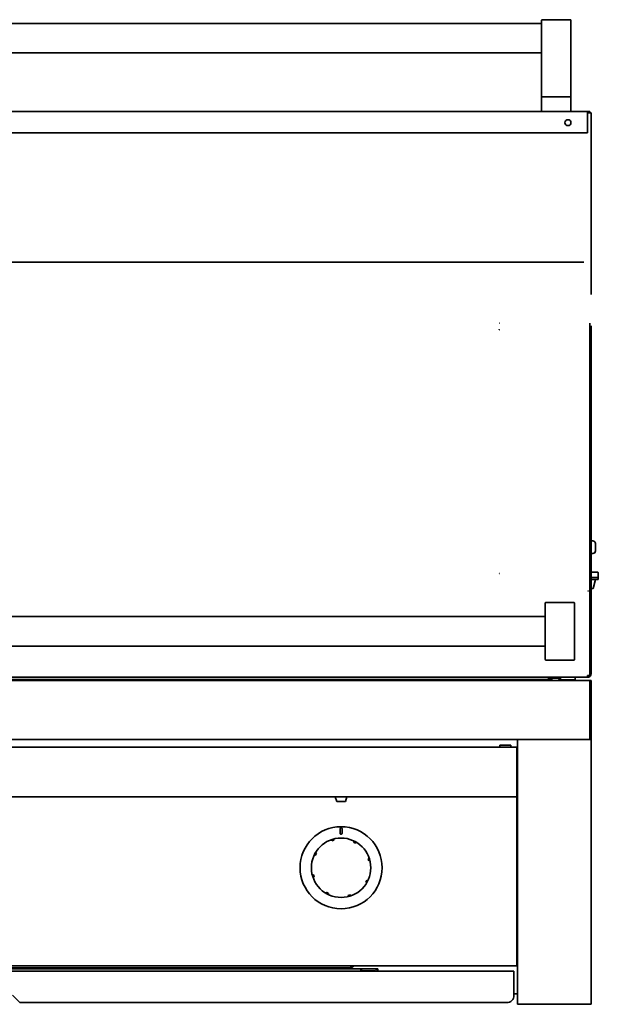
# Model space of a CAD drawing. Extents: x -4.2 to 75.1, y 0.4 to 69.5.
# Tile 2 of 4: x 18.6 to 38.2, y 0.4 to 33.8. Entities that reach past the tile are written whole.
import ezdxf

# ---------------------------------------------------------------- set-up
doc = ezdxf.new("R2010")
doc.units = 0
doc.header["$MEASUREMENT"] = 0

msp = doc.modelspace()

# ---------------------------------------------------------------- linework, layer by layer
at = {"color": 7, "lineweight": 35}
for p, q in [((36.312426, 33.826594), (36.312426, 33.323275)), ((36.332426, 33.846594), (37.292428, 33.846594)), ((37.312425, 33.323275), (37.312425, 33.826594)), ((-2.312574, 33.721595), (36.312426, 33.721595)), ((36.312426, 31.221595), (36.312426, 33.323275)), ((37.312425, 33.323275), (37.312425, 31.221595)), ((-2.312573, 32.721596), (36.312426, 32.721596)), ((36.332426, 31.221595), (36.312426, 31.221595)), ((36.312426, 30.741596), (36.312426, 31.201595)), ((36.332426, 31.221595), (37.292428, 31.221595)), ((36.332426, 31.221595), (37.292428, 31.221595)), ((37.312425, 31.221595), (37.292428, 31.221595)), ((37.312425, 31.201595), (37.312425, 30.741596)), ((-3.875073, 30.721594), (37.874924, 30.721594)), ((37.959427, 30.721594), (37.874924, 30.721594)), ((37.874924, 30.721594), (37.874924, 30.665697)), ((37.874924, 30.672021), (37.874924, 30.685694)), ((37.997225, 30.685694), (37.874924, 30.685694)), ((37.874924, 30.665697), (37.874924, 30.058745)), ((37.959427, 30.685694), (37.959427, 30.721594)), ((37.997225, 30.685694), (37.997225, 24.502345)), ((37.874924, 30.002845), (-3.875073, 30.002845)), ((37.874924, 29.998195), (37.752628, 29.998195)), ((37.874924, 30.058745), (37.874924, 30.002845)), ((37.874924, 29.998195), (37.874924, 30.052418)), ((37.752628, 25.604508), (-3.752769, 25.604508)), ((37.959427, 23.529649), (37.959427, 23.310655)), ((37.997225, 23.229322), (37.997225, 23.441801)), ((37.959427, 23.310655), (37.959427, 15.026335)), ((37.997225, 15.00648), (37.997225, 23.229322)), ((37.997225, 16.132673), (38.057227, 16.132673)), ((38.147227, 15.865977), (38.147227, 16.042673)), ((38.147227, 15.796672), (38.147227, 15.865977)), ((37.997225, 15.706673), (38.057227, 15.706673)), ((38.209426, 15.073867), (37.997225, 15.073867)), ((37.959427, 15.026335), (37.959427, 14.438155)), ((37.997225, 14.438155), (37.997225, 15.00648)), ((38.242481, 14.886867), (37.997225, 14.886867)), ((37.997225, 14.827067), (38.242481, 14.827067)), ((37.997225, 14.816868), (38.150428, 14.816868)), ((38.069237, 14.513867), (38.150428, 14.816868)), ((38.100427, 14.816868), (38.100427, 14.827067)), ((38.240429, 15.042868), (38.240429, 14.886867)), ((38.242481, 14.886867), (38.242481, 14.827067)), ((37.959427, 11.553723), (37.959427, 14.438155)), ((37.997225, 14.513867), (38.069237, 14.513867)), ((37.997225, 14.438155), (37.997225, 11.620722)), ((36.437426, 14.015034), (36.437426, 14.015823)), ((36.437426, 13.656717), (36.437426, 14.015034)), ((36.457426, 14.035822), (37.417425, 14.035822)), ((36.457426, 14.035323), (37.417425, 14.035323)), ((37.437427, 14.015823), (37.437427, 14.015034)), ((37.437427, 14.015034), (37.437427, 13.656717)), ((-2.312574, 13.560322), (36.437426, 13.560322)), ((36.437426, 13.656717), (36.437426, 12.463928)), ((37.437427, 12.463928), (37.437427, 13.656717)), ((-2.312574, 12.560323), (36.437426, 12.560323)), ((36.437426, 12.105611), (36.437426, 12.463928)), ((37.437427, 12.463928), (37.437427, 12.105611)), ((36.457426, 12.085323), (37.417425, 12.085323)), ((37.952126, 11.384513), (-3.952273, 11.384513)), ((37.874924, 11.497823), (-3.875073, 11.497823)), ((34.229626, 11.424056), (-0.229773, 11.424056)), ((-0.229773, 11.388056), (34.229626, 11.388056)), ((36.667125, 11.424056), (34.229626, 11.424056)), ((34.229626, 11.424056), (34.229626, 11.388056)), ((36.667125, 11.388056), (34.229626, 11.388056)), ((36.527626, 11.475997), (36.527626, 11.497838)), ((36.880983, 11.475997), (36.527626, 11.475997)), ((36.667125, 11.424056), (36.667125, 11.472055)), ((36.959442, 11.472055), (36.667125, 11.472055)), ((36.667125, 11.424056), (36.667125, 11.388056)), ((36.959435, 11.485685), (36.907406, 11.485685)), ((36.959435, 11.473261), (36.907406, 11.473261)), ((36.950962, 11.427998), (36.959435, 11.427998)), ((36.959426, 11.497823), (37.072691, 11.497823)), ((36.959426, 11.407823), (36.959426, 11.497823)), ((36.959426, 11.407823), (37.072691, 11.407823)), ((37.072691, 11.497823), (37.459428, 11.497823)), ((37.072691, 11.407823), (37.459428, 11.407823)), ((37.278135, 11.407823), (37.285281, 11.397777)), ((37.459428, 11.407823), (37.459428, 11.497823)), ((37.959427, 11.553723), (37.874924, 11.553723)), ((37.874924, 11.553723), (37.874924, 11.497823)), ((37.874924, 11.498423), (37.874924, 11.501647)), ((37.952126, 10.697013), (37.952126, 11.384513)), ((37.952126, 11.384513), (37.952126, 10.696513)), ((37.952126, 11.384513), (37.999926, 11.384513)), ((37.999926, 11.384513), (37.999926, 10.696513)), ((37.999912, 11.288833), (37.999931, 11.286712)), ((37.952126, 10.519075), (37.952126, 10.697013)), ((37.952126, 10.696513), (37.952126, 10.518446)), ((37.952126, 10.519075), (37.952126, 9.442918)), ((37.952126, 9.446513), (37.952126, 10.518446)), ((37.999926, 10.696513), (37.999926, 10.518446)), ((37.999926, 9.446513), (37.999926, 10.518446)), ((37.952126, 9.384513), (-3.952273, 9.384513)), ((35.499926, 9.384513), (35.597726, 9.384513)), ((35.499926, 9.384513), (35.499926, 0.384513)), ((37.902126, 9.384513), (35.597726, 9.384513)), ((37.902126, 9.384513), (37.999926, 9.384513)), ((37.952126, 9.446513), (37.999926, 9.446513)), ((37.952126, 9.384513), (37.952126, 9.442918)), ((37.999926, 9.386903), (37.952126, 9.386903)), ((37.999926, 9.386903), (37.999926, 9.446513)), ((37.999926, 9.385708), (37.999926, 9.386903)), ((37.999926, 9.384513), (37.999926, 9.385708)), ((37.999926, 0.384513), (37.999926, 9.384513)), ((35.468928, 9.120813), (-1.469074, 9.120813)), ((35.266654, 9.197013), (34.891655, 9.197013)), ((34.891655, 9.197013), (34.891655, 9.120813)), ((35.266654, 9.120813), (35.266654, 9.197013)), ((35.468928, 9.120813), (35.468928, 9.050013)), ((35.468928, 9.072013), (35.499926, 9.072013)), ((35.468928, 8.11786), (35.468928, 9.050013)), ((35.468928, 8.100724), (35.468928, 8.11786)), ((35.468928, 7.541649), (35.468928, 8.100724)), ((35.468928, 7.431713), (-1.469074, 7.431713)), ((29.303925, 7.431713), (29.319713, 7.431713)), ((29.349928, 7.271713), (29.303925, 7.431713)), ((29.319713, 7.431713), (29.695925, 7.431713)), ((29.649927, 7.271713), (29.695925, 7.431713)), ((35.468928, 7.541649), (35.468928, 7.502513)), ((35.468928, 7.502513), (35.468928, 7.431713)), ((35.468928, 7.400713), (35.468928, 7.431713)), ((35.468928, 1.768513), (35.468928, 7.400713)), ((29.349928, 7.271713), (29.637845, 7.271713)), ((29.362007, 7.271713), (29.649927, 7.271713)), ((29.468927, 6.197213), (29.468927, 6.353213)), ((29.530928, 6.353213), (29.530928, 6.197213)), ((29.176775, 5.969564), (29.180555, 5.956922)), ((29.184609, 5.943361), (29.180555, 5.956922)), ((29.221975, 5.954537), (29.184609, 5.943361)), ((29.259341, 5.965712), (29.221975, 5.954537)), ((29.255285, 5.979273), (29.251502, 5.991914)), ((29.255285, 5.979273), (29.259341, 5.965712)), ((29.926193, 5.897404), (29.932914, 5.909861)), ((29.994838, 5.860367), (29.926193, 5.897404)), ((29.939181, 5.921473), (29.932914, 5.909861)), ((30.00156, 5.872824), (29.994838, 5.860367)), ((30.00156, 5.872824), (30.007824, 5.884436)), ((28.603665, 5.464466), (28.615278, 5.458201)), ((28.627735, 5.45148), (28.615278, 5.458201)), ((28.664772, 5.520126), (28.627735, 5.45148)), ((28.652315, 5.526847), (28.640704, 5.533112)), ((28.652315, 5.526847), (28.664772, 5.520126)), ((30.418076, 5.340529), (30.431634, 5.344585)), ((30.440424, 5.2658), (30.418076, 5.340529)), ((30.444278, 5.348365), (30.431634, 5.344585)), ((30.453986, 5.269855), (30.440424, 5.2658)), ((30.453986, 5.269855), (30.466628, 5.273636)), ((28.545866, 4.78057), (28.533224, 4.776789)), ((28.545866, 4.78057), (28.559426, 4.784626)), ((28.555577, 4.70206), (28.568216, 4.705841)), ((28.559426, 4.784626), (28.581778, 4.709897)), ((28.581778, 4.709897), (28.568216, 4.705841)), ((30.335081, 4.5303), (30.372117, 4.598946)), ((30.347538, 4.523579), (30.335081, 4.5303)), ((30.347538, 4.523579), (30.359151, 4.517313)), ((30.372117, 4.598946), (30.384574, 4.592224)), ((30.396185, 4.585959), (30.384574, 4.592224)), ((28.998293, 4.177602), (28.992026, 4.165989)), ((28.998293, 4.177602), (29.005012, 4.190059)), ((29.005012, 4.190059), (29.073659, 4.153022)), ((29.060674, 4.128952), (29.066938, 4.140565)), ((29.073659, 4.153022), (29.066938, 4.140565)), ((29.740514, 4.084714), (29.777878, 4.095889)), ((29.74457, 4.071152), (29.740514, 4.084714)), ((29.74457, 4.071152), (29.74835, 4.058511)), ((29.777878, 4.095889), (29.815241, 4.107064)), ((29.815241, 4.107064), (29.819297, 4.093504)), ((29.82308, 4.080862), (29.819297, 4.093504)), ((35.468923, 2.764319), (35.499926, 2.764319)), ((35.499926, 2.884513), (35.468928, 2.884513)), ((35.499938, 2.419319), (35.468937, 2.419319)), ((35.468928, 1.697713), (-1.469074, 1.697713)), ((29.791976, 1.624015), (29.896204, 1.697715)), ((29.916978, 1.678603), (29.791976, 1.590215)), ((29.916978, 1.697715), (29.916978, 1.678603)), ((35.499931, 1.991813), (35.468928, 1.991813)), ((35.468928, 1.768513), (35.468928, 1.697713)), ((-1.375003, 1.513555), (35.374857, 1.513555)), ((29.791976, 1.624015), (4.207877, 1.624015)), ((29.791976, 1.590215), (4.207877, 1.590215)), ((29.791976, 1.590215), (29.791976, 1.624015)), ((30.749925, 1.591813), (29.794235, 1.591813)), ((30.174926, 1.587308), (30.194938, 1.587308)), ((30.174926, 1.513569), (30.174926, 1.587308)), ((30.194928, 1.587308), (30.647626, 1.587308)), ((30.194928, 1.527508), (30.194928, 1.587308)), ((30.194928, 1.527508), (30.647626, 1.527508)), ((30.624928, 1.52752), (30.624928, 1.513569)), ((30.749925, 1.517393), (30.749925, 1.591813)), ((35.374857, 1.227555), (35.374857, 1.513555)), ((35.374857, 0.692055), (35.374857, 1.227555)), ((18.575926, 0.442054), (18.325926, 0.692055)), ((35.499931, 0.741813), (35.374857, 0.741813)), ((35.124855, 0.442054), (18.575926, 0.442054)), ((35.499926, 0.384513), (35.597726, 0.384513)), ((35.597726, 0.384513), (37.902126, 0.384513)), ((37.902126, 0.384513), (37.999926, 0.384513))]:
    msp.add_line(p, q, dxfattribs=at)
for points in [[(34.869928, 23.310655), (34.872432, 23.312666), (34.873861, 23.313212), (34.877137, 23.31281), (34.879927, 23.310655)], [(34.879927, 23.310655), (34.877954, 23.308992), (34.875839, 23.308115), (34.872831, 23.308488), (34.869928, 23.310655)], [(34.869928, 15.026335), (34.873018, 15.028974), (34.876055, 15.029266), (34.879018, 15.027354), (34.879927, 15.026335)], [(34.879927, 15.026335), (34.876829, 15.023639), (34.873792, 15.023345), (34.870831, 15.025297), (34.869928, 15.026335)], [(37.891927, 14.438155), (37.893936, 14.440615), (37.895056, 14.441448), (37.897103, 14.441979), (37.899103, 14.441259), (37.901929, 14.438155)]]:
    msp.add_lwpolyline(points, dxfattribs=at)
for centre, radius in [((37.209425, 30.346593), 0.1015), ((29.499925, 5.025213), 1.395), ((29.499925, 5.025213), 1.01)]:
    msp.add_circle(centre, radius, dxfattribs=at)
for centre, radius, start, end in [((36.332426, 33.826594), 0.02, 90.000003, 180.000005), ((37.292428, 33.826594), 0.02, 0, 90.000003), ((36.332426, 31.201595), 0.02, 90.000003, 180.000005), ((37.292428, 31.201595), 0.02, 0, 90.000003), ((36.332426, 30.741596), 0.02, 180.000005, 269.999997), ((37.292428, 30.741596), 0.02, 269.999997, 360), ((34.874926, 23.521664), 0.009401, 57.944381, 122.055617), ((34.874926, 23.537439), 0.009237, 237.313984, 302.686025), ((38.057227, 16.042673), 0.09, 0, 90.000003), ((38.057227, 15.796672), 0.09, 269.999997, 360), ((38.209426, 15.042868), 0.031, 0, 90.000003), ((37.896926, 14.438155), 0.005, 179.999995, 359.999999), ((36.457426, 14.015823), 0.02, 90.000003, 180.000005), ((36.457594, 14.015199), 0.020146, 90.476873, 180.469161), ((37.417425, 14.015823), 0.02, 0, 90.000003), ((37.417257, 14.015199), 0.020146, 359.531148, 89.523556), ((36.457594, 12.105446), 0.020146, 179.531154, 269.523558), ((37.417257, 12.105446), 0.020146, 270.476874, 0.469162), ((36.950962, 11.331997), 0.096, 90.000003, 146.830749), ((37.229624, 11.475997), 0.096, 287.656938, 314.758166), ((37.874924, 11.620722), 0.1223, 269.999997, 360), ((29.499925, 6.353213), 0.031, 360, 179.999995), ((29.499925, 6.197213), 0.031, 179.999995, 360), ((29.499925, 5.025213), 0.998112, 104.412057, 108.890721), ((29.499925, 5.025213), 0.998112, 59.412052, 63.890723), ((29.499925, 5.025213), 0.998112, 149.412055, 153.890719), ((29.499925, 5.025213), 0.998112, 14.412054, 18.890722), ((29.499925, 5.025213), 0.998112, 194.412049, 198.890727), ((29.499925, 5.025213), 0.998112, 329.412056, 333.890721), ((29.499925, 5.025213), 0.998112, 239.412054, 243.890718), ((29.499925, 5.025213), 0.998112, 284.412052, 288.890723), ((35.449925, 1.687513), 0.0978, 59.252567, 78.797659), ((35.449925, 1.687513), 0.05, 0, 67.666322), ((30.647626, 1.477507), 0.1098, 19.166942, 90.000003), ((30.647626, 1.477507), 0.05, 46.136647, 90.000003), ((35.124855, 0.692055), 0.25, 269.999997, 360), ((37.251928, 0.634513), 0.25, 269.787497, 269.999997)]:
    msp.add_arc(centre, radius, start, end, dxfattribs=at)
for centre, major_axis, start_param, end_param in [((36.907406, 11.594002), (0.125, 0), 4.062947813, 4.71238898), ((36.907406, 11.606425), (-0.125, 0), 1.118277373, 1.570796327)]:
    msp.add_ellipse(centre, major_axis=major_axis, ratio=0.965926, start_param=start_param, end_param=end_param, dxfattribs=at)

doc.saveas('drawing.dxf')
